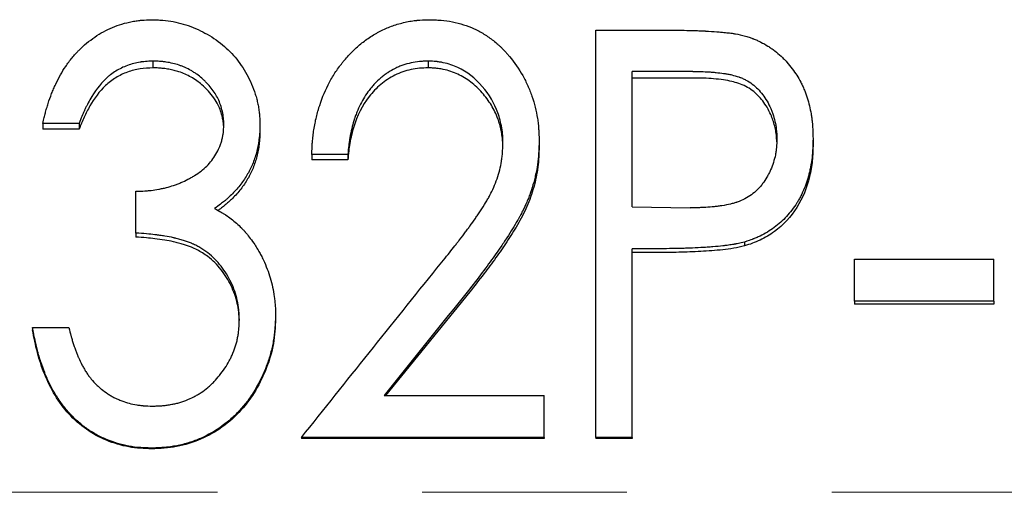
# Model space of a CAD drawing. Header units: millimetres. Extents: x 0 to 420, y 0 to 297.
# Tile 8 of 16: x 145.34 to 157.56, y 143.31 to 149.17. Entities that reach past the tile are written whole.
import ezdxf

# ---------------------------------------------------------------- set-up
doc = ezdxf.new("R2010")
doc.units = ezdxf.units.MM
doc.linetypes.add('CENTERX2', pattern=[20.32, 12.7, -2.54, 2.54, -2.54])

msp = doc.modelspace()

# ---------------------------------------------------------------- linework, layer by layer
at = {"color": 7, "linetype": 'Continuous', "lineweight": 25}
for p, q in [((152.492, 149.039), (153.35, 149.039)), ((152.492, 143.99), (152.492, 149.039)), ((146.997, 148.654), (146.997, 148.57)), ((150.409, 148.654), (150.409, 148.57)), ((153.693, 148.525), (152.941, 148.525)), ((152.941, 146.848), (152.941, 148.525)), ((153.693, 148.444), (152.941, 148.444)), ((146.082, 147.882), (145.633, 147.882)), ((145.633, 147.882), (145.633, 147.81)), ((146.082, 147.81), (145.633, 147.81)), ((146.082, 147.882), (146.082, 147.81)), ((148.325, 147.865), (148.325, 147.793)), ((151.787, 147.662), (151.787, 147.594)), ((155.184, 147.693), (155.184, 147.625)), ((149.415, 147.495), (148.966, 147.495)), ((148.966, 147.495), (148.966, 147.429)), ((149.415, 147.429), (148.966, 147.429)), ((149.415, 147.495), (149.415, 147.429)), ((146.787, 146.524), (146.787, 147.042)), ((152.941, 146.848), (153.662, 146.837)), ((146.787, 146.524), (146.787, 146.474)), ((153.246, 146.33), (152.941, 146.33)), ((152.941, 143.99), (152.941, 146.33)), ((154.333, 146.413), (154.333, 146.365)), ((153.246, 146.283), (152.941, 146.283)), ((155.697, 146.2), (157.428, 146.2)), ((155.697, 145.681), (155.697, 146.2)), ((157.428, 145.681), (157.428, 146.2)), ((150.926, 145.794), (149.881, 144.511)), ((157.428, 145.681), (155.697, 145.681)), ((155.697, 145.681), (155.697, 145.644)), ((157.428, 145.644), (155.697, 145.644)), ((157.428, 145.681), (157.428, 145.644)), ((148.518, 145.497), (148.518, 145.463)), ((145.505, 145.356), (145.505, 145.324)), ((145.505, 145.356), (145.954, 145.356)), ((149.866, 144.511), (151.851, 144.511)), ((151.851, 143.99), (151.851, 144.511)), ((151.851, 143.99), (148.838, 143.99)), ((148.838, 143.99), (148.838, 143.98)), ((151.851, 143.98), (148.838, 143.98)), ((151.851, 143.99), (151.851, 143.98)), ((152.941, 143.99), (152.492, 143.99)), ((152.492, 143.99), (152.492, 143.98)), ((152.941, 143.98), (152.492, 143.98)), ((152.941, 143.99), (152.941, 143.98)), ((146.983, 143.86), (146.983, 143.851))]:
    msp.add_line(p, q, dxfattribs=at)
at = {"color": 7, "linetype": 'CENTERX2', "lineweight": 18}
msp.add_line((269.716, 143.313), (35.716, 143.313), dxfattribs=at)
at = {"color": 7, "linetype": 'Continuous', "lineweight": 25}
for points, knots in [([(145.633, 147.882), (145.639, 147.909), (145.645, 147.934), (145.652, 147.965), (145.654, 147.974), (145.658, 147.987), (145.659, 147.991), (145.66, 147.997), (145.66, 147.999), (145.661, 148.003), (145.662, 148.004), (145.668, 148.027), (145.673, 148.048), (145.685, 148.089), (145.691, 148.109), (145.711, 148.171), (145.725, 148.211), (145.748, 148.271), (145.756, 148.29), (145.769, 148.319), (145.773, 148.329), (145.782, 148.348), (145.786, 148.357), (145.81, 148.408), (145.83, 148.447), (145.871, 148.52), (145.891, 148.553), (145.939, 148.623), (145.967, 148.661), (146.008, 148.711), (146.022, 148.727), (146.043, 148.75), (146.05, 148.757), (146.06, 148.768), (146.063, 148.772), (146.07, 148.779), (146.073, 148.782), (146.141, 148.849), (146.207, 148.905), (146.347, 149), (146.42, 149.04), (146.571, 149.103), (146.651, 149.127), (146.761, 149.148), (146.782, 149.151), (146.814, 149.156), (146.824, 149.157), (146.84, 149.159), (146.845, 149.159), (146.852, 149.16), (146.855, 149.16), (146.86, 149.161), (146.863, 149.161), (146.893, 149.164), (146.936, 149.165), (146.992, 149.167)], [0, 0, 0, 0, 0.03125, 0.03125, 0.046875, 0.046875, 0.054688, 0.054688, 0.058594, 0.058594, 0.0625, 0.0625, 0.09375, 0.09375, 0.125, 0.125, 0.1875, 0.1875, 0.21875, 0.21875, 0.234375, 0.234375, 0.25, 0.25, 0.3125, 0.3125, 0.375, 0.375, 0.4375, 0.4375, 0.46875, 0.46875, 0.484375, 0.484375, 0.492188, 0.492188, 0.5, 0.5, 0.625, 0.625, 0.75, 0.75, 0.875, 0.875, 0.90625, 0.90625, 0.921875, 0.921875, 0.929688, 0.929688, 0.933594, 0.933594, 0.9375, 0.9375, 1, 1, 1, 1]), ([(146.992, 149.167), (147.021, 149.166), (147.046, 149.165), (147.078, 149.163), (147.088, 149.163), (147.102, 149.162), (147.106, 149.162), (147.112, 149.161), (147.114, 149.161), (147.118, 149.161), (147.119, 149.161), (147.165, 149.157), (147.208, 149.151), (147.291, 149.135), (147.332, 149.125), (147.415, 149.101), (147.457, 149.086), (147.537, 149.054), (147.576, 149.036), (147.652, 148.997), (147.689, 148.976), (147.801, 148.906), (147.869, 148.852), (147.991, 148.735), (148.045, 148.671), (148.142, 148.529), (148.184, 148.451), (148.237, 148.328), (148.253, 148.287), (148.273, 148.225), (148.279, 148.205), (148.29, 148.164), (148.294, 148.144), (148.303, 148.101), (148.307, 148.08), (148.312, 148.048), (148.313, 148.037), (148.315, 148.021), (148.316, 148.016), (148.317, 148.008), (148.317, 148.005), (148.318, 148), (148.318, 147.996), (148.321, 147.966), (148.323, 147.922), (148.325, 147.865)], [0, 0, 0, 0, 0.03125, 0.03125, 0.046875, 0.046875, 0.054688, 0.054688, 0.058594, 0.058594, 0.0625, 0.0625, 0.125, 0.125, 0.1875, 0.1875, 0.25, 0.25, 0.3125, 0.3125, 0.375, 0.375, 0.5, 0.5, 0.625, 0.625, 0.75, 0.75, 0.8125, 0.8125, 0.84375, 0.84375, 0.875, 0.875, 0.90625, 0.90625, 0.921875, 0.921875, 0.929688, 0.929688, 0.933594, 0.933594, 0.9375, 0.9375, 1, 1, 1, 1]), ([(148.966, 147.495), (148.968, 147.529), (148.97, 147.559), (148.972, 147.598), (148.973, 147.61), (148.974, 147.626), (148.974, 147.631), (148.974, 147.639), (148.975, 147.641), (148.975, 147.645), (148.975, 147.647), (148.977, 147.675), (148.98, 147.701), (148.986, 147.752), (148.989, 147.777), (149.002, 147.858), (149.012, 147.911), (149.03, 147.986), (149.036, 148.011), (149.047, 148.047), (149.05, 148.059), (149.056, 148.077), (149.057, 148.082), (149.061, 148.094), (149.063, 148.099), (149.099, 148.209), (149.14, 148.304), (149.199, 148.414), (149.211, 148.436), (149.238, 148.48), (149.251, 148.502), (149.28, 148.545), (149.295, 148.566), (149.318, 148.597), (149.326, 148.607), (149.342, 148.627), (149.349, 148.637), (149.392, 148.689), (149.427, 148.728), (149.482, 148.783), (149.5, 148.801), (149.537, 148.834), (149.555, 148.85), (149.614, 148.899), (149.655, 148.929), (149.72, 148.971), (149.742, 148.984), (149.776, 149.003), (149.787, 149.01), (149.81, 149.022), (149.822, 149.028), (149.878, 149.056), (149.924, 149.075), (149.997, 149.1), (150.022, 149.108), (150.072, 149.123), (150.099, 149.129), (150.15, 149.141), (150.175, 149.146), (150.213, 149.152), (150.226, 149.153), (150.245, 149.156), (150.251, 149.157), (150.261, 149.158), (150.264, 149.158), (150.27, 149.159), (150.274, 149.159), (150.311, 149.162), (150.362, 149.165), (150.431, 149.167)], [0, 0, 0, 0, 0.03125, 0.03125, 0.046875, 0.046875, 0.054688, 0.054688, 0.058594, 0.058594, 0.0625, 0.0625, 0.09375, 0.09375, 0.125, 0.125, 0.1875, 0.1875, 0.21875, 0.21875, 0.234375, 0.234375, 0.242188, 0.242188, 0.25, 0.25, 0.375, 0.375, 0.40625, 0.40625, 0.4375, 0.4375, 0.46875, 0.46875, 0.484375, 0.484375, 0.5, 0.5, 0.5625, 0.5625, 0.59375, 0.59375, 0.625, 0.625, 0.6875, 0.6875, 0.71875, 0.71875, 0.734375, 0.734375, 0.75, 0.75, 0.8125, 0.8125, 0.84375, 0.84375, 0.875, 0.875, 0.90625, 0.90625, 0.921875, 0.921875, 0.929688, 0.929688, 0.933594, 0.933594, 0.9375, 0.9375, 1, 1, 1, 1]), ([(150.431, 149.167), (150.462, 149.166), (150.49, 149.165), (150.525, 149.163), (150.536, 149.163), (150.55, 149.162), (150.555, 149.162), (150.561, 149.161), (150.564, 149.161), (150.568, 149.161), (150.569, 149.16), (150.618, 149.156), (150.663, 149.15), (150.808, 149.121), (150.897, 149.093), (151.021, 149.036), (151.062, 149.014), (151.143, 148.965), (151.183, 148.937), (151.239, 148.893), (151.257, 148.878), (151.283, 148.854), (151.292, 148.847), (151.309, 148.831), (151.316, 148.823), (151.34, 148.8), (151.356, 148.783), (151.38, 148.757), (151.388, 148.748), (151.404, 148.729), (151.412, 148.719), (151.482, 148.634), (151.537, 148.556), (151.606, 148.433), (151.627, 148.392), (151.655, 148.328), (151.664, 148.307), (151.677, 148.274), (151.681, 148.263), (151.689, 148.242), (151.693, 148.231), (151.729, 148.127), (151.751, 148.036), (151.77, 147.922), (151.773, 147.899), (151.777, 147.864), (151.778, 147.852), (151.779, 147.834), (151.78, 147.828), (151.78, 147.819), (151.781, 147.816), (151.781, 147.81), (151.781, 147.806), (151.784, 147.772), (151.785, 147.725), (151.787, 147.662)], [0, 0, 0, 0, 0.03125, 0.03125, 0.046875, 0.046875, 0.054688, 0.054688, 0.058594, 0.058594, 0.0625, 0.0625, 0.125, 0.125, 0.25, 0.25, 0.3125, 0.3125, 0.375, 0.375, 0.40625, 0.40625, 0.421875, 0.421875, 0.4375, 0.4375, 0.46875, 0.46875, 0.484375, 0.484375, 0.5, 0.5, 0.625, 0.625, 0.6875, 0.6875, 0.71875, 0.71875, 0.734375, 0.734375, 0.75, 0.75, 0.875, 0.875, 0.90625, 0.90625, 0.921875, 0.921875, 0.929688, 0.929688, 0.933594, 0.933594, 0.9375, 0.9375, 1, 1, 1, 1]), ([(153.35, 149.039), (153.445, 149.038), (153.534, 149.037), (153.659, 149.034), (153.699, 149.033), (153.758, 149.031), (153.777, 149.03), (153.805, 149.029), (153.814, 149.029), (153.828, 149.028), (153.833, 149.028), (153.839, 149.027), (153.842, 149.027), (153.846, 149.027), (153.847, 149.027), (153.902, 149.024), (153.949, 149.021), (154.011, 149.016), (154.03, 149.015), (154.058, 149.012), (154.067, 149.011), (154.08, 149.01), (154.084, 149.01), (154.09, 149.009), (154.092, 149.009), (154.096, 149.008), (154.097, 149.008), (154.122, 149.005), (154.143, 149.003), (154.174, 148.999), (154.184, 148.997), (154.199, 148.995), (154.204, 148.994), (154.214, 148.992), (154.22, 148.992), (154.257, 148.985), (154.298, 148.976), (154.346, 148.963)], [0, 0, 0, 0, 0.25, 0.25, 0.375, 0.375, 0.4375, 0.4375, 0.46875, 0.46875, 0.484375, 0.484375, 0.492188, 0.492188, 0.5, 0.5, 0.625, 0.625, 0.6875, 0.6875, 0.71875, 0.71875, 0.734375, 0.734375, 0.742188, 0.742188, 0.75, 0.75, 0.8125, 0.8125, 0.84375, 0.84375, 0.859375, 0.859375, 0.875, 0.875, 1, 1, 1, 1]), ([(154.346, 148.963), (154.368, 148.957), (154.387, 148.951), (154.411, 148.942), (154.418, 148.94), (154.428, 148.936), (154.431, 148.935), (154.436, 148.933), (154.437, 148.933), (154.44, 148.932), (154.441, 148.932), (154.458, 148.925), (154.473, 148.919), (154.497, 148.908), (154.505, 148.905), (154.52, 148.897), (154.529, 148.893), (154.566, 148.875), (154.595, 148.858), (154.638, 148.831), (154.652, 148.822), (154.681, 148.802), (154.696, 148.791), (154.736, 148.76), (154.762, 148.738), (154.8, 148.703), (154.812, 148.691), (154.836, 148.667), (154.847, 148.655), (154.907, 148.587), (154.948, 148.532), (155, 148.451), (155.016, 148.423), (155.039, 148.377), (155.047, 148.362), (155.062, 148.33), (155.07, 148.312), (155.09, 148.264), (155.102, 148.232), (155.123, 148.167), (155.132, 148.134), (155.147, 148.069), (155.154, 148.035), (155.162, 147.985), (155.165, 147.968), (155.168, 147.942), (155.169, 147.933), (155.171, 147.92), (155.172, 147.916), (155.172, 147.91), (155.173, 147.907), (155.173, 147.903), (155.173, 147.9), (155.179, 147.848), (155.183, 147.779), (155.184, 147.693)], [0, 0, 0, 0, 0.03125, 0.03125, 0.046875, 0.046875, 0.054688, 0.054688, 0.058594, 0.058594, 0.0625, 0.0625, 0.09375, 0.09375, 0.109375, 0.109375, 0.125, 0.125, 0.1875, 0.1875, 0.21875, 0.21875, 0.25, 0.25, 0.3125, 0.3125, 0.34375, 0.34375, 0.375, 0.375, 0.5, 0.5, 0.5625, 0.5625, 0.59375, 0.59375, 0.625, 0.625, 0.6875, 0.6875, 0.75, 0.75, 0.8125, 0.8125, 0.84375, 0.84375, 0.859375, 0.859375, 0.867188, 0.867188, 0.871094, 0.871094, 0.875, 0.875, 1, 1, 1, 1]), ([(146.997, 148.654), (146.962, 148.652), (146.93, 148.651), (146.89, 148.647), (146.878, 148.646), (146.861, 148.644), (146.856, 148.644), (146.849, 148.643), (146.846, 148.642), (146.841, 148.642), (146.84, 148.641), (146.786, 148.633), (146.733, 148.619), (146.63, 148.581), (146.582, 148.558), (146.514, 148.516), (146.492, 148.501), (146.46, 148.476), (146.45, 148.468), (146.434, 148.455), (146.429, 148.45), (146.419, 148.441), (146.414, 148.436), (146.34, 148.366), (146.275, 148.28), (146.201, 148.149), (146.188, 148.124), (146.169, 148.088), (146.164, 148.076), (146.155, 148.059), (146.153, 148.053), (146.149, 148.045), (146.148, 148.042), (146.145, 148.037), (146.144, 148.034), (146.127, 147.998), (146.107, 147.948), (146.082, 147.882)], [0, 0, 0, 0, 0.0625, 0.0625, 0.09375, 0.09375, 0.109375, 0.109375, 0.117188, 0.117188, 0.125, 0.125, 0.25, 0.25, 0.375, 0.375, 0.4375, 0.4375, 0.46875, 0.46875, 0.484375, 0.484375, 0.5, 0.5, 0.75, 0.75, 0.8125, 0.8125, 0.84375, 0.84375, 0.859375, 0.859375, 0.867188, 0.867188, 0.875, 0.875, 1, 1, 1, 1]), ([(147.877, 147.867), (147.876, 147.885), (147.876, 147.901), (147.874, 147.921), (147.874, 147.928), (147.873, 147.936), (147.873, 147.939), (147.873, 147.944), (147.873, 147.946), (147.87, 147.975), (147.865, 148.002), (147.852, 148.058), (147.845, 148.086), (147.827, 148.137), (147.816, 148.163), (147.783, 148.231), (147.755, 148.275), (147.704, 148.34), (147.686, 148.361), (147.656, 148.392), (147.646, 148.402), (147.63, 148.417), (147.625, 148.422), (147.614, 148.432), (147.608, 148.438), (147.584, 148.459), (147.563, 148.475), (147.53, 148.499), (147.518, 148.507), (147.494, 148.522), (147.481, 148.53), (147.446, 148.551), (147.421, 148.563), (147.384, 148.58), (147.371, 148.585), (147.346, 148.595), (147.333, 148.6), (147.296, 148.612), (147.27, 148.62), (147.217, 148.632), (147.188, 148.638), (147.147, 148.644), (147.133, 148.645), (147.113, 148.648), (147.106, 148.648), (147.096, 148.649), (147.093, 148.65), (147.086, 148.65), (147.081, 148.65), (147.061, 148.652), (147.034, 148.653), (146.997, 148.654)], [0, 0, 0, 0, 0.03125, 0.03125, 0.046875, 0.046875, 0.054688, 0.054688, 0.0625, 0.0625, 0.125, 0.125, 0.1875, 0.1875, 0.25, 0.25, 0.375, 0.375, 0.4375, 0.4375, 0.46875, 0.46875, 0.484375, 0.484375, 0.5, 0.5, 0.5625, 0.5625, 0.59375, 0.59375, 0.625, 0.625, 0.6875, 0.6875, 0.71875, 0.71875, 0.75, 0.75, 0.8125, 0.8125, 0.875, 0.875, 0.90625, 0.90625, 0.921875, 0.921875, 0.929688, 0.929688, 0.9375, 0.9375, 1, 1, 1, 1]), ([(150.409, 148.654), (150.385, 148.653), (150.365, 148.652), (150.338, 148.651), (150.33, 148.65), (150.319, 148.65), (150.316, 148.649), (150.311, 148.649), (150.309, 148.649), (150.306, 148.648), (150.305, 148.648), (150.268, 148.645), (150.232, 148.639), (150.165, 148.624), (150.131, 148.615), (150.082, 148.597), (150.065, 148.591), (150.04, 148.581), (150.032, 148.577), (150.016, 148.57), (150.007, 148.565), (149.969, 148.547), (149.94, 148.53), (149.896, 148.501), (149.881, 148.491), (149.859, 148.474), (149.852, 148.469), (149.838, 148.457), (149.83, 148.451), (149.797, 148.422), (149.771, 148.398), (149.735, 148.36), (149.723, 148.347), (149.706, 148.326), (149.7, 148.32), (149.689, 148.306), (149.682, 148.298), (149.638, 148.239), (149.602, 148.182), (149.554, 148.088), (149.54, 148.055), (149.519, 148.003), (149.513, 147.986), (149.503, 147.959), (149.5, 147.95), (149.495, 147.936), (149.494, 147.932), (149.492, 147.925), (149.491, 147.923), (149.489, 147.918), (149.489, 147.915), (149.479, 147.885), (149.471, 147.853), (149.454, 147.781), (149.446, 147.739), (149.436, 147.684), (149.434, 147.667), (149.43, 147.642), (149.429, 147.634), (149.427, 147.619), (149.426, 147.614), (149.422, 147.579), (149.419, 147.542), (149.415, 147.495)], [0, 0, 0, 0, 0.03125, 0.03125, 0.046875, 0.046875, 0.054688, 0.054688, 0.058594, 0.058594, 0.0625, 0.0625, 0.125, 0.125, 0.1875, 0.1875, 0.21875, 0.21875, 0.234375, 0.234375, 0.25, 0.25, 0.3125, 0.3125, 0.34375, 0.34375, 0.359375, 0.359375, 0.375, 0.375, 0.4375, 0.4375, 0.46875, 0.46875, 0.484375, 0.484375, 0.5, 0.5, 0.625, 0.625, 0.6875, 0.6875, 0.71875, 0.71875, 0.734375, 0.734375, 0.742188, 0.742188, 0.746094, 0.746094, 0.75, 0.75, 0.8125, 0.8125, 0.875, 0.875, 0.90625, 0.90625, 0.921875, 0.921875, 0.9375, 0.9375, 1, 1, 1, 1]), ([(151.338, 147.636), (151.338, 147.657), (151.337, 147.676), (151.336, 147.7), (151.336, 147.707), (151.336, 147.717), (151.335, 147.72), (151.335, 147.726), (151.335, 147.728), (151.333, 147.762), (151.329, 147.794), (151.312, 147.893), (151.296, 147.955), (151.233, 148.129), (151.168, 148.239), (150.992, 148.443), (150.892, 148.52), (150.724, 148.6), (150.664, 148.62), (150.582, 148.638), (150.566, 148.64), (150.543, 148.644), (150.535, 148.645), (150.523, 148.647), (150.519, 148.647), (150.514, 148.648), (150.512, 148.648), (150.508, 148.648), (150.506, 148.649), (150.483, 148.651), (150.451, 148.652), (150.409, 148.654)], [0, 0, 0, 0, 0.03125, 0.03125, 0.046875, 0.046875, 0.054688, 0.054688, 0.0625, 0.0625, 0.125, 0.125, 0.25, 0.25, 0.5, 0.5, 0.75, 0.75, 0.875, 0.875, 0.90625, 0.90625, 0.921875, 0.921875, 0.929688, 0.929688, 0.933594, 0.933594, 0.9375, 0.9375, 1, 1, 1, 1]), ([(146.997, 148.57), (146.944, 148.568), (146.836, 148.564), (146.68, 148.522), (146.534, 148.453), (146.363, 148.323), (146.238, 148.147), (146.14, 147.959), (146.101, 147.86), (146.082, 147.81)], [0, 0, 0, 0, 0.125145, 0.250176, 0.375463, 0.500144, 0.74962, 0.874796, 1, 1, 1, 1]), ([(147.875, 147.837), (147.875, 147.843), (147.874, 147.865), (147.869, 147.905), (147.858, 147.966), (147.838, 148.036), (147.804, 148.117), (147.754, 148.2), (147.685, 148.285), (147.613, 148.355), (147.54, 148.413), (147.471, 148.456), (147.397, 148.493), (147.326, 148.521), (147.259, 148.54), (147.194, 148.554), (147.13, 148.563), (147.064, 148.569), (147.021, 148.57), (146.997, 148.57)], [0, 0, 0, 0, 0.01457, 0.052006, 0.095941, 0.162188, 0.22508, 0.306621, 0.392216, 0.483314, 0.545839, 0.612459, 0.677252, 0.741612, 0.791637, 0.843822, 0.896757, 0.944741, 1, 1, 1, 1]), ([(150.409, 148.57), (150.373, 148.569), (150.303, 148.567), (150.163, 148.545), (149.995, 148.488), (149.818, 148.371), (149.623, 148.168), (149.497, 147.909), (149.445, 147.673), (149.424, 147.535), (149.418, 147.466), (149.415, 147.429)], [0, 0, 0, 0, 0.062634, 0.125241, 0.250248, 0.375194, 0.500257, 0.749525, 0.876966, 0.933867, 1, 1, 1, 1]), ([(151.337, 147.608), (151.337, 147.622), (151.336, 147.659), (151.329, 147.721), (151.317, 147.795), (151.299, 147.869), (151.265, 147.975), (151.198, 148.112), (151.084, 148.266), (150.945, 148.398), (150.782, 148.499), (150.65, 148.541), (150.567, 148.557), (150.535, 148.562), (150.501, 148.566), (150.459, 148.569), (150.427, 148.57), (150.409, 148.57)], [0, 0, 0, 0, 0.027923, 0.075058, 0.128133, 0.179887, 0.230081, 0.355349, 0.486739, 0.617592, 0.74329, 0.871495, 0.893505, 0.914912, 0.935748, 0.9624, 1, 1, 1, 1]), ([(153.693, 148.525), (153.771, 148.525), (153.835, 148.524), (153.888, 148.521), (153.893, 148.52), (153.901, 148.52), (153.905, 148.519), (153.917, 148.519), (153.925, 148.518), (153.95, 148.516), (153.966, 148.515), (154.013, 148.51), (154.045, 148.506), (154.079, 148.501), (154.084, 148.5), (154.093, 148.499), (154.097, 148.498), (154.11, 148.496), (154.119, 148.495), (154.144, 148.49), (154.16, 148.487), (154.206, 148.476), (154.235, 148.468), (154.265, 148.457), (154.269, 148.456), (154.277, 148.453), (154.281, 148.451), (154.292, 148.447), (154.3, 148.444), (154.322, 148.434), (154.337, 148.427), (154.379, 148.405), (154.405, 148.388), (154.455, 148.35), (154.477, 148.33), (154.52, 148.287), (154.54, 148.263), (154.598, 148.187), (154.631, 148.13), (154.663, 148.058), (154.666, 148.052), (154.672, 148.037), (154.674, 148.03), (154.683, 148.008), (154.688, 147.993), (154.702, 147.947), (154.711, 147.915), (154.724, 147.85), (154.728, 147.819), (154.731, 147.786), (154.731, 147.785), (154.731, 147.782), (154.732, 147.781), (154.732, 147.776), (154.732, 147.773), (154.733, 147.763), (154.733, 147.755), (154.734, 147.731), (154.735, 147.713), (154.736, 147.691)], [0, 0, 0, 0, 0.125, 0.125, 0.132812, 0.132812, 0.140625, 0.140625, 0.15625, 0.15625, 0.1875, 0.1875, 0.25, 0.25, 0.257812, 0.257812, 0.265625, 0.265625, 0.28125, 0.28125, 0.3125, 0.3125, 0.375, 0.375, 0.382812, 0.382812, 0.390625, 0.390625, 0.40625, 0.40625, 0.4375, 0.4375, 0.5, 0.5, 0.5625, 0.5625, 0.625, 0.625, 0.75, 0.75, 0.765625, 0.765625, 0.78125, 0.78125, 0.8125, 0.8125, 0.875, 0.875, 0.9375, 0.9375, 0.941406, 0.941406, 0.945312, 0.945312, 0.953125, 0.953125, 0.96875, 0.96875, 1, 1, 1, 1]), ([(154.734, 147.656), (154.734, 147.672), (154.732, 147.711), (154.725, 147.776), (154.71, 147.849), (154.688, 147.922), (154.657, 148), (154.616, 148.081), (154.545, 148.186), (154.457, 148.276), (154.351, 148.343), (154.265, 148.379), (154.172, 148.404), (154.067, 148.423), (153.952, 148.436), (153.824, 148.443), (153.739, 148.444), (153.693, 148.444)], [0, 0, 0, 0, 0.031993, 0.07953, 0.131633, 0.183071, 0.233179, 0.301212, 0.365849, 0.488579, 0.551393, 0.61634, 0.676074, 0.744199, 0.828492, 0.908282, 1, 1, 1, 1]), ([(146.787, 147.042), (146.828, 147.043), (146.865, 147.044), (146.912, 147.047), (146.927, 147.048), (146.947, 147.05), (146.953, 147.05), (146.962, 147.051), (146.965, 147.052), (146.971, 147.052), (146.973, 147.052), (147.006, 147.057), (147.037, 147.061), (147.084, 147.07), (147.099, 147.073), (147.131, 147.08), (147.148, 147.084), (147.194, 147.096), (147.224, 147.105), (147.269, 147.12), (147.284, 147.125), (147.314, 147.136), (147.328, 147.142), (147.374, 147.162), (147.403, 147.175), (147.446, 147.197), (147.459, 147.204), (147.48, 147.216), (147.486, 147.219), (147.5, 147.227), (147.505, 147.231), (147.571, 147.271), (147.622, 147.311), (147.688, 147.376), (147.708, 147.399), (147.745, 147.447), (147.763, 147.474), (147.795, 147.528), (147.809, 147.557), (147.828, 147.601), (147.833, 147.616), (147.844, 147.647), (147.849, 147.664), (147.857, 147.695), (147.861, 147.711), (147.865, 147.733), (147.867, 147.741), (147.869, 147.755), (147.87, 147.76), (147.873, 147.791), (147.875, 147.824), (147.877, 147.867)], [0, 0, 0, 0, 0.0625, 0.0625, 0.09375, 0.09375, 0.109375, 0.109375, 0.117188, 0.117188, 0.125, 0.125, 0.1875, 0.1875, 0.21875, 0.21875, 0.25, 0.25, 0.3125, 0.3125, 0.34375, 0.34375, 0.375, 0.375, 0.4375, 0.4375, 0.46875, 0.46875, 0.484375, 0.484375, 0.5, 0.5, 0.625, 0.625, 0.6875, 0.6875, 0.75, 0.75, 0.8125, 0.8125, 0.84375, 0.84375, 0.875, 0.875, 0.90625, 0.90625, 0.921875, 0.921875, 0.9375, 0.9375, 1, 1, 1, 1]), ([(148.325, 147.865), (148.324, 147.83), (148.323, 147.8), (148.321, 147.762), (148.32, 147.75), (148.319, 147.734), (148.319, 147.729), (148.318, 147.722), (148.318, 147.72), (148.317, 147.715), (148.317, 147.714), (148.312, 147.66), (148.303, 147.609), (148.279, 147.508), (148.264, 147.459), (148.236, 147.387), (148.226, 147.363), (148.204, 147.317), (148.193, 147.294), (148.156, 147.228), (148.129, 147.186), (148.068, 147.103), (148.033, 147.063), (147.979, 147.006), (147.961, 146.988), (147.932, 146.962), (147.923, 146.953), (147.909, 146.941), (147.904, 146.937), (147.897, 146.93), (147.894, 146.928), (147.889, 146.924), (147.886, 146.922), (147.858, 146.899), (147.817, 146.868), (147.762, 146.828)], [0, 0, 0, 0, 0.0625, 0.0625, 0.09375, 0.09375, 0.109375, 0.109375, 0.117188, 0.117188, 0.125, 0.125, 0.25, 0.25, 0.375, 0.375, 0.4375, 0.4375, 0.5, 0.5, 0.625, 0.625, 0.75, 0.75, 0.8125, 0.8125, 0.84375, 0.84375, 0.859375, 0.859375, 0.867188, 0.867188, 0.875, 0.875, 1, 1, 1, 1]), ([(148.325, 147.793), (148.324, 147.764), (148.322, 147.713), (148.317, 147.638), (148.307, 147.567), (148.287, 147.467), (148.249, 147.346), (148.184, 147.209), (148.1, 147.081), (148.022, 146.991), (147.961, 146.931), (147.923, 146.896), (147.881, 146.861), (147.841, 146.831), (147.814, 146.811), (147.804, 146.804)], [0, 0, 0, 0, 0.076242, 0.130691, 0.195519, 0.261368, 0.392422, 0.522557, 0.651061, 0.783766, 0.82786, 0.8714, 0.914458, 0.968857, 1, 1, 1, 1]), ([(151.787, 147.662), (151.786, 147.633), (151.785, 147.608), (151.784, 147.576), (151.784, 147.566), (151.783, 147.553), (151.783, 147.549), (151.783, 147.543), (151.782, 147.541), (151.782, 147.537), (151.782, 147.536), (151.781, 147.51), (151.779, 147.488), (151.775, 147.445), (151.773, 147.425), (151.766, 147.363), (151.759, 147.321), (151.746, 147.258), (151.741, 147.237), (151.731, 147.195), (151.725, 147.173), (151.708, 147.11), (151.696, 147.069), (151.674, 147.008), (151.667, 146.988), (151.655, 146.958), (151.651, 146.948), (151.643, 146.928), (151.638, 146.917), (151.619, 146.872), (151.601, 146.835), (151.572, 146.777), (151.562, 146.758), (151.546, 146.728), (151.541, 146.718), (151.532, 146.703), (151.529, 146.698), (151.525, 146.691), (151.524, 146.688), (151.521, 146.683), (151.519, 146.68), (151.481, 146.614), (151.437, 146.543), (151.374, 146.447), (151.361, 146.427), (151.345, 146.402), (151.341, 146.397), (151.334, 146.387), (151.332, 146.383), (151.325, 146.372), (151.32, 146.365), (151.294, 146.328), (151.273, 146.297), (151.16, 146.138), (151.052, 145.994), (150.926, 145.833)], [0, 0, 0, 0, 0.03125, 0.03125, 0.046875, 0.046875, 0.054688, 0.054688, 0.058594, 0.058594, 0.0625, 0.0625, 0.09375, 0.09375, 0.125, 0.125, 0.1875, 0.1875, 0.21875, 0.21875, 0.25, 0.25, 0.3125, 0.3125, 0.34375, 0.34375, 0.359375, 0.359375, 0.375, 0.375, 0.4375, 0.4375, 0.46875, 0.46875, 0.484375, 0.484375, 0.492188, 0.492188, 0.496094, 0.496094, 0.5, 0.5, 0.625, 0.625, 0.65625, 0.65625, 0.664062, 0.664062, 0.671875, 0.671875, 0.6875, 0.6875, 0.75, 0.75, 1, 1, 1, 1]), ([(154.736, 147.691), (154.734, 147.647), (154.733, 147.614), (154.731, 147.591), (154.731, 147.588), (154.73, 147.584), (154.73, 147.582), (154.73, 147.576), (154.729, 147.572), (154.728, 147.56), (154.727, 147.552), (154.723, 147.527), (154.721, 147.511), (154.711, 147.462), (154.702, 147.429), (154.683, 147.366), (154.671, 147.336), (154.652, 147.291), (154.644, 147.276), (154.629, 147.246), (154.621, 147.232), (154.596, 147.189), (154.578, 147.162), (154.549, 147.123), (154.538, 147.109), (154.516, 147.084), (154.504, 147.072), (154.469, 147.038), (154.445, 147.017), (154.367, 146.96), (154.308, 146.929), (154.241, 146.906), (154.238, 146.905), (154.232, 146.903), (154.228, 146.902), (154.218, 146.898), (154.211, 146.896), (154.19, 146.89), (154.174, 146.886), (154.127, 146.875), (154.092, 146.868), (154.049, 146.862), (154.046, 146.861), (154.039, 146.86), (154.035, 146.86), (154.024, 146.858), (154.016, 146.857), (153.992, 146.854), (153.976, 146.852), (153.924, 146.847), (153.888, 146.845), (153.839, 146.841), (153.824, 146.841), (153.8, 146.839), (153.793, 146.839), (153.781, 146.839), (153.774, 146.838), (153.739, 146.837), (153.704, 146.837), (153.662, 146.837)], [0, 0, 0, 0, 0.0625, 0.0625, 0.066406, 0.066406, 0.070312, 0.070312, 0.078125, 0.078125, 0.09375, 0.09375, 0.125, 0.125, 0.1875, 0.1875, 0.25, 0.25, 0.28125, 0.28125, 0.3125, 0.3125, 0.375, 0.375, 0.40625, 0.40625, 0.4375, 0.4375, 0.5, 0.5, 0.625, 0.625, 0.632812, 0.632812, 0.640625, 0.640625, 0.65625, 0.65625, 0.6875, 0.6875, 0.75, 0.75, 0.757812, 0.757812, 0.765625, 0.765625, 0.78125, 0.78125, 0.8125, 0.8125, 0.875, 0.875, 0.90625, 0.90625, 0.921875, 0.921875, 0.9375, 0.9375, 1, 1, 1, 1]), ([(155.184, 147.693), (155.183, 147.649), (155.182, 147.609), (155.179, 147.557), (155.179, 147.541), (155.177, 147.519), (155.176, 147.512), (155.176, 147.502), (155.175, 147.498), (155.175, 147.493), (155.175, 147.492), (155.174, 147.489), (155.174, 147.488), (155.171, 147.451), (155.166, 147.417), (155.158, 147.366), (155.154, 147.349), (155.148, 147.315), (155.144, 147.298), (155.123, 147.209), (155.101, 147.141), (155.062, 147.045), (155.048, 147.014), (155.025, 146.969), (155.017, 146.954), (155.005, 146.932), (155, 146.925), (154.992, 146.911), (154.988, 146.905), (154.945, 146.836), (154.902, 146.78), (154.809, 146.679), (154.758, 146.633), (154.649, 146.553), (154.589, 146.517), (154.511, 146.479), (154.495, 146.472), (154.471, 146.461), (154.463, 146.458), (154.451, 146.453), (154.447, 146.452), (154.441, 146.45), (154.439, 146.449), (154.435, 146.447), (154.432, 146.446), (154.41, 146.438), (154.377, 146.427), (154.333, 146.413)], [0, 0, 0, 0, 0.0625, 0.0625, 0.09375, 0.09375, 0.109375, 0.109375, 0.117188, 0.117188, 0.121094, 0.121094, 0.125, 0.125, 0.1875, 0.1875, 0.21875, 0.21875, 0.25, 0.25, 0.375, 0.375, 0.4375, 0.4375, 0.46875, 0.46875, 0.484375, 0.484375, 0.5, 0.5, 0.625, 0.625, 0.75, 0.75, 0.875, 0.875, 0.90625, 0.90625, 0.921875, 0.921875, 0.929688, 0.929688, 0.933594, 0.933594, 0.9375, 0.9375, 1, 1, 1, 1]), ([(150.519, 146.089), (150.576, 146.159), (150.628, 146.223), (150.698, 146.31), (150.72, 146.338), (150.751, 146.377), (150.761, 146.39), (150.775, 146.408), (150.78, 146.414), (150.787, 146.423), (150.789, 146.426), (150.793, 146.431), (150.794, 146.432), (150.796, 146.435), (150.797, 146.436), (150.827, 146.475), (150.853, 146.508), (150.886, 146.553), (150.897, 146.567), (150.911, 146.587), (150.916, 146.593), (150.923, 146.602), (150.925, 146.605), (150.929, 146.611), (150.931, 146.613), (150.954, 146.644), (150.975, 146.674), (151.006, 146.72), (151.017, 146.735), (151.039, 146.767), (151.049, 146.783), (151.083, 146.834), (151.104, 146.868), (151.133, 146.916), (151.142, 146.931), (151.156, 146.954), (151.16, 146.962), (151.168, 146.977), (151.172, 146.984), (151.21, 147.056), (151.239, 147.123), (151.278, 147.233), (151.289, 147.27), (151.307, 147.342), (151.315, 147.378), (151.323, 147.43), (151.325, 147.448), (151.329, 147.476), (151.33, 147.486), (151.331, 147.5), (151.331, 147.505), (151.332, 147.512), (151.332, 147.514), (151.332, 147.519), (151.333, 147.523), (151.335, 147.549), (151.336, 147.586), (151.338, 147.636)], [0, 0, 0, 0, 0.125, 0.125, 0.1875, 0.1875, 0.21875, 0.21875, 0.234375, 0.234375, 0.242188, 0.242188, 0.246094, 0.246094, 0.25, 0.25, 0.3125, 0.3125, 0.34375, 0.34375, 0.359375, 0.359375, 0.367188, 0.367188, 0.375, 0.375, 0.4375, 0.4375, 0.46875, 0.46875, 0.5, 0.5, 0.5625, 0.5625, 0.59375, 0.59375, 0.609375, 0.609375, 0.625, 0.625, 0.75, 0.75, 0.8125, 0.8125, 0.875, 0.875, 0.90625, 0.90625, 0.921875, 0.921875, 0.929688, 0.929688, 0.933594, 0.933594, 0.9375, 0.9375, 1, 1, 1, 1]), ([(151.787, 147.594), (151.786, 147.552), (151.783, 147.467), (151.769, 147.298), (151.725, 147.09), (151.64, 146.85), (151.522, 146.626), (151.389, 146.418), (151.249, 146.216), (151.095, 146.009), (150.984, 145.869), (150.926, 145.794)], [0, 0, 0, 0, 0.062518, 0.125024, 0.249961, 0.374898, 0.499868, 0.620569, 0.73836, 0.860473, 1, 1, 1, 1]), ([(155.184, 147.625), (155.183, 147.557), (155.179, 147.42), (155.133, 147.151), (155.005, 146.828), (154.767, 146.57), (154.559, 146.449), (154.432, 146.395), (154.366, 146.375), (154.333, 146.365)], [0, 0, 0, 0, 0.125333, 0.250607, 0.50019, 0.749473, 0.874661, 0.937322, 1, 1, 1, 1]), ([(147.762, 146.828), (147.794, 146.811), (147.821, 146.795), (147.857, 146.774), (147.868, 146.768), (147.882, 146.759), (147.887, 146.756), (147.893, 146.752), (147.896, 146.751), (147.9, 146.748), (147.901, 146.747), (147.947, 146.717), (147.991, 146.683), (148.055, 146.626), (148.075, 146.607), (148.104, 146.578), (148.114, 146.568), (148.127, 146.553), (148.132, 146.548), (148.138, 146.541), (148.141, 146.538), (148.145, 146.533), (148.148, 146.53), (148.173, 146.5), (148.206, 146.456), (148.249, 146.397)], [0, 0, 0, 0, 0.125, 0.125, 0.1875, 0.1875, 0.21875, 0.21875, 0.234375, 0.234375, 0.25, 0.25, 0.5, 0.5, 0.625, 0.625, 0.6875, 0.6875, 0.71875, 0.71875, 0.734375, 0.734375, 0.75, 0.75, 1, 1, 1, 1]), ([(148.069, 145.454), (148.068, 145.48), (148.067, 145.503), (148.065, 145.533), (148.065, 145.542), (148.064, 145.554), (148.064, 145.558), (148.063, 145.564), (148.063, 145.565), (148.063, 145.569), (148.063, 145.57), (148.059, 145.611), (148.052, 145.65), (148.035, 145.728), (148.024, 145.766), (147.998, 145.84), (147.984, 145.876), (147.931, 145.985), (147.89, 146.052), (147.819, 146.144), (147.793, 146.174), (147.738, 146.229), (147.708, 146.255), (147.645, 146.303), (147.613, 146.325), (147.562, 146.355), (147.545, 146.364), (147.519, 146.377), (147.51, 146.381), (147.497, 146.387), (147.493, 146.389), (147.484, 146.393), (147.478, 146.396), (147.446, 146.409), (147.412, 146.421), (147.356, 146.438), (147.337, 146.444), (147.306, 146.452), (147.295, 146.455), (147.279, 146.459), (147.273, 146.46), (147.265, 146.462), (147.262, 146.463), (147.257, 146.464), (147.253, 146.465), (147.218, 146.473), (147.182, 146.48), (147.124, 146.489), (147.105, 146.492), (147.074, 146.497), (147.063, 146.498), (147.047, 146.5), (147.042, 146.501), (147.034, 146.502), (147.031, 146.502), (147.026, 146.503), (147.022, 146.503), (146.959, 146.511), (146.881, 146.518), (146.787, 146.524)], [0, 0, 0, 0, 0.03125, 0.03125, 0.046875, 0.046875, 0.054688, 0.054688, 0.058594, 0.058594, 0.0625, 0.0625, 0.125, 0.125, 0.1875, 0.1875, 0.25, 0.25, 0.375, 0.375, 0.4375, 0.4375, 0.5, 0.5, 0.5625, 0.5625, 0.59375, 0.59375, 0.609375, 0.609375, 0.617188, 0.617188, 0.625, 0.625, 0.6875, 0.6875, 0.71875, 0.71875, 0.734375, 0.734375, 0.742188, 0.742188, 0.746094, 0.746094, 0.75, 0.75, 0.8125, 0.8125, 0.84375, 0.84375, 0.859375, 0.859375, 0.867188, 0.867188, 0.871094, 0.871094, 0.875, 0.875, 1, 1, 1, 1]), ([(148.068, 145.437), (148.068, 145.454), (148.066, 145.487), (148.063, 145.54), (148.056, 145.595), (148.04, 145.671), (148.013, 145.765), (147.968, 145.873), (147.911, 145.975), (147.844, 146.072), (147.767, 146.159), (147.688, 146.227), (147.613, 146.278), (147.545, 146.317), (147.483, 146.346), (147.426, 146.368), (147.373, 146.385), (147.314, 146.401), (147.237, 146.42), (147.139, 146.438), (147.027, 146.454), (146.908, 146.466), (146.83, 146.471), (146.787, 146.474)], [0, 0, 0, 0, 0.027902, 0.054177, 0.085399, 0.117241, 0.180359, 0.243328, 0.307114, 0.369691, 0.433185, 0.495482, 0.537857, 0.579794, 0.621591, 0.64858, 0.678556, 0.711585, 0.747719, 0.806496, 0.873857, 0.930264, 1, 1, 1, 1]), ([(148.249, 146.397), (148.264, 146.375), (148.276, 146.355), (148.292, 146.33), (148.297, 146.322), (148.303, 146.312), (148.305, 146.308), (148.309, 146.302), (148.31, 146.3), (148.321, 146.281), (148.33, 146.264), (148.348, 146.229), (148.358, 146.209), (148.402, 146.115), (148.43, 146.042), (148.462, 145.932), (148.472, 145.894), (148.489, 145.816), (148.496, 145.777), (148.504, 145.714), (148.507, 145.694), (148.51, 145.665), (148.511, 145.655), (148.512, 145.64), (148.513, 145.636), (148.513, 145.628), (148.513, 145.626), (148.514, 145.621), (148.514, 145.618), (148.516, 145.59), (148.517, 145.551), (148.518, 145.497)], [0, 0, 0, 0, 0.0625, 0.0625, 0.09375, 0.09375, 0.109375, 0.109375, 0.125, 0.125, 0.1875, 0.1875, 0.25, 0.25, 0.5, 0.5, 0.625, 0.625, 0.75, 0.75, 0.8125, 0.8125, 0.84375, 0.84375, 0.859375, 0.859375, 0.867188, 0.867188, 0.875, 0.875, 1, 1, 1, 1]), ([(154.333, 146.413), (154.306, 146.406), (154.282, 146.4), (154.248, 146.393), (154.238, 146.391), (154.223, 146.388), (154.218, 146.387), (154.209, 146.385), (154.205, 146.384), (154.179, 146.38), (154.158, 146.377), (154.124, 146.372), (154.112, 146.37), (154.095, 146.368), (154.089, 146.368), (154.08, 146.366), (154.077, 146.366), (154.071, 146.365), (154.067, 146.365), (154.029, 146.361), (153.988, 146.357), (153.92, 146.351), (153.896, 146.35), (153.858, 146.347), (153.846, 146.346), (153.826, 146.345), (153.819, 146.345), (153.806, 146.344), (153.798, 146.344), (153.746, 146.341), (153.7, 146.338), (153.631, 146.336), (153.609, 146.335), (153.575, 146.334), (153.564, 146.334), (153.547, 146.333), (153.542, 146.333), (153.533, 146.333), (153.53, 146.333), (153.525, 146.333), (153.521, 146.332), (153.456, 146.331), (153.365, 146.33), (153.246, 146.33)], [0, 0, 0, 0, 0.0625, 0.0625, 0.09375, 0.09375, 0.109375, 0.109375, 0.125, 0.125, 0.1875, 0.1875, 0.21875, 0.21875, 0.234375, 0.234375, 0.242188, 0.242188, 0.25, 0.25, 0.375, 0.375, 0.4375, 0.4375, 0.46875, 0.46875, 0.484375, 0.484375, 0.5, 0.5, 0.625, 0.625, 0.6875, 0.6875, 0.71875, 0.71875, 0.734375, 0.734375, 0.742188, 0.742188, 0.75, 0.75, 1, 1, 1, 1]), ([(154.333, 146.365), (154.289, 146.354), (154.2, 146.333), (154.019, 146.31), (153.792, 146.295), (153.519, 146.284), (153.337, 146.283), (153.246, 146.283)], [0, 0, 0, 0, 0.124974, 0.249971, 0.499966, 0.749979, 1, 1, 1, 1]), ([(148.518, 145.497), (148.516, 145.463), (148.515, 145.432), (148.513, 145.393), (148.512, 145.381), (148.511, 145.364), (148.511, 145.359), (148.511, 145.352), (148.51, 145.349), (148.51, 145.346), (148.51, 145.345), (148.51, 145.343), (148.51, 145.342), (148.506, 145.287), (148.499, 145.234), (148.481, 145.135), (148.47, 145.084), (148.442, 144.984), (148.426, 144.934), (148.367, 144.778), (148.321, 144.681), (148.242, 144.547), (148.214, 144.504), (148.169, 144.442), (148.153, 144.422), (148.122, 144.383), (148.106, 144.365), (148.054, 144.306), (148.017, 144.269), (147.959, 144.216), (147.94, 144.2), (147.899, 144.167), (147.879, 144.151), (147.771, 144.073), (147.681, 144.021), (147.542, 143.961), (147.494, 143.943), (147.42, 143.92), (147.395, 143.913), (147.344, 143.9), (147.317, 143.894), (147.267, 143.884), (147.241, 143.88), (147.203, 143.874), (147.19, 143.873), (147.171, 143.87), (147.164, 143.87), (147.154, 143.869), (147.151, 143.869), (147.145, 143.868), (147.14, 143.868), (147.104, 143.865), (147.052, 143.862), (146.983, 143.86)], [0, 0, 0, 0, 0.03125, 0.03125, 0.046875, 0.046875, 0.054688, 0.054688, 0.058594, 0.058594, 0.060547, 0.060547, 0.0625, 0.0625, 0.125, 0.125, 0.1875, 0.1875, 0.25, 0.25, 0.375, 0.375, 0.4375, 0.4375, 0.46875, 0.46875, 0.5, 0.5, 0.5625, 0.5625, 0.59375, 0.59375, 0.625, 0.625, 0.75, 0.75, 0.8125, 0.8125, 0.84375, 0.84375, 0.875, 0.875, 0.90625, 0.90625, 0.921875, 0.921875, 0.929688, 0.929688, 0.933594, 0.933594, 0.9375, 0.9375, 1, 1, 1, 1]), ([(148.518, 145.463), (148.516, 145.412), (148.512, 145.309), (148.487, 145.103), (148.386, 144.756), (148.174, 144.39), (147.864, 144.114), (147.592, 143.96), (147.343, 143.884), (147.138, 143.856), (147.035, 143.853), (146.983, 143.851)], [0, 0, 0, 0, 0.062644, 0.125265, 0.250378, 0.499552, 0.624602, 0.74966, 0.874747, 0.937358, 1, 1, 1, 1]), ([(146.991, 144.381), (147.015, 144.381), (147.035, 144.382), (147.061, 144.383), (147.07, 144.383), (147.081, 144.384), (147.084, 144.384), (147.089, 144.384), (147.091, 144.384), (147.094, 144.384), (147.095, 144.385), (147.113, 144.386), (147.13, 144.387), (147.165, 144.392), (147.182, 144.394), (147.221, 144.401), (147.239, 144.404), (147.273, 144.411), (147.289, 144.414), (147.337, 144.427), (147.37, 144.437), (147.441, 144.465), (147.474, 144.48), (147.521, 144.504), (147.536, 144.512), (147.565, 144.529), (147.579, 144.537), (147.622, 144.567), (147.65, 144.588), (147.691, 144.622), (147.704, 144.633), (147.73, 144.658), (147.744, 144.671), (147.779, 144.708), (147.802, 144.734), (147.847, 144.789), (147.869, 144.819), (147.909, 144.879), (147.928, 144.909), (147.953, 144.956), (147.961, 144.972), (147.972, 144.996), (147.975, 145.004), (147.983, 145.02), (147.986, 145.028), (148.004, 145.072), (148.016, 145.106), (148.031, 145.158), (148.036, 145.174), (148.044, 145.208), (148.047, 145.224), (148.053, 145.258), (148.056, 145.276), (148.059, 145.302), (148.06, 145.311), (148.062, 145.325), (148.062, 145.329), (148.063, 145.336), (148.063, 145.338), (148.064, 145.342), (148.064, 145.345), (148.066, 145.371), (148.067, 145.406), (148.069, 145.454)], [0, 0, 0, 0, 0.03125, 0.03125, 0.046875, 0.046875, 0.054688, 0.054688, 0.058594, 0.058594, 0.0625, 0.0625, 0.09375, 0.09375, 0.125, 0.125, 0.15625, 0.15625, 0.1875, 0.1875, 0.25, 0.25, 0.3125, 0.3125, 0.34375, 0.34375, 0.375, 0.375, 0.4375, 0.4375, 0.46875, 0.46875, 0.5, 0.5, 0.5625, 0.5625, 0.625, 0.625, 0.6875, 0.6875, 0.71875, 0.71875, 0.734375, 0.734375, 0.75, 0.75, 0.8125, 0.8125, 0.84375, 0.84375, 0.875, 0.875, 0.90625, 0.90625, 0.921875, 0.921875, 0.929688, 0.929688, 0.933594, 0.933594, 0.9375, 0.9375, 1, 1, 1, 1]), ([(146.983, 143.86), (146.951, 143.861), (146.923, 143.862), (146.888, 143.863), (146.877, 143.864), (146.862, 143.865), (146.857, 143.865), (146.85, 143.865), (146.848, 143.866), (146.844, 143.866), (146.843, 143.866), (146.791, 143.87), (146.744, 143.876), (146.603, 143.902), (146.512, 143.929), (146.377, 143.986), (146.333, 144.007), (146.25, 144.053), (146.211, 144.078), (146.134, 144.133), (146.096, 144.163), (146.042, 144.212), (146.024, 144.228), (145.998, 144.255), (145.989, 144.263), (145.977, 144.277), (145.972, 144.282), (145.964, 144.291), (145.959, 144.296), (145.924, 144.334), (145.895, 144.371), (145.852, 144.429), (145.838, 144.449), (145.817, 144.48), (145.81, 144.491), (145.797, 144.512), (145.79, 144.524), (145.759, 144.574), (145.736, 144.616), (145.704, 144.682), (145.694, 144.704), (145.679, 144.737), (145.674, 144.749), (145.664, 144.771), (145.659, 144.784), (145.638, 144.838), (145.621, 144.883), (145.599, 144.952), (145.591, 144.975), (145.581, 145.011), (145.578, 145.023), (145.571, 145.047), (145.567, 145.06), (145.558, 145.094), (145.553, 145.118), (145.544, 145.153), (145.542, 145.165), (145.538, 145.183), (145.537, 145.189), (145.535, 145.198), (145.534, 145.201), (145.533, 145.207), (145.532, 145.211), (145.525, 145.245), (145.516, 145.293), (145.505, 145.356)], [0, 0, 0, 0, 0.03125, 0.03125, 0.046875, 0.046875, 0.054688, 0.054688, 0.058594, 0.058594, 0.0625, 0.0625, 0.125, 0.125, 0.25, 0.25, 0.3125, 0.3125, 0.375, 0.375, 0.4375, 0.4375, 0.46875, 0.46875, 0.484375, 0.484375, 0.492188, 0.492188, 0.5, 0.5, 0.5625, 0.5625, 0.59375, 0.59375, 0.609375, 0.609375, 0.625, 0.625, 0.6875, 0.6875, 0.71875, 0.71875, 0.734375, 0.734375, 0.75, 0.75, 0.8125, 0.8125, 0.84375, 0.84375, 0.859375, 0.859375, 0.875, 0.875, 0.90625, 0.90625, 0.921875, 0.921875, 0.929688, 0.929688, 0.933594, 0.933594, 0.9375, 0.9375, 1, 1, 1, 1]), ([(146.983, 143.851), (146.935, 143.853), (146.84, 143.855), (146.649, 143.879), (146.419, 143.947), (146.164, 144.085), (145.948, 144.277), (145.776, 144.511), (145.649, 144.769), (145.574, 144.997), (145.53, 145.183), (145.513, 145.277), (145.505, 145.324)], [0, 0, 0, 0, 0.062566, 0.125109, 0.250041, 0.37383, 0.499848, 0.624789, 0.749801, 0.874865, 0.937429, 1, 1, 1, 1]), ([(145.954, 145.356), (145.964, 145.314), (145.972, 145.281), (145.98, 145.251), (145.982, 145.246), (145.986, 145.232), (145.988, 145.225), (145.995, 145.202), (145.999, 145.187), (146.01, 145.153), (146.016, 145.135), (146.028, 145.099), (146.034, 145.082), (146.046, 145.051), (146.052, 145.036), (146.06, 145.015), (146.063, 145.008), (146.067, 144.998), (146.068, 144.995), (146.071, 144.989), (146.072, 144.987), (146.088, 144.951), (146.102, 144.92), (146.125, 144.877), (146.133, 144.862), (146.145, 144.842), (146.148, 144.835), (146.156, 144.822), (146.16, 144.816), (146.174, 144.794), (146.183, 144.78), (146.197, 144.76), (146.202, 144.754), (146.209, 144.744), (146.211, 144.741), (146.216, 144.735), (146.219, 144.731), (146.235, 144.711), (146.256, 144.686), (146.285, 144.655)], [0, 0, 0, 0, 0.125, 0.125, 0.15625, 0.15625, 0.1875, 0.1875, 0.25, 0.25, 0.3125, 0.3125, 0.375, 0.375, 0.4375, 0.4375, 0.46875, 0.46875, 0.484375, 0.484375, 0.5, 0.5, 0.625, 0.625, 0.6875, 0.6875, 0.71875, 0.71875, 0.75, 0.75, 0.8125, 0.8125, 0.84375, 0.84375, 0.859375, 0.859375, 0.875, 0.875, 1, 1, 1, 1]), ([(146.285, 144.655), (146.301, 144.64), (146.315, 144.628), (146.333, 144.612), (146.339, 144.607), (146.347, 144.6), (146.349, 144.598), (146.353, 144.595), (146.354, 144.594), (146.356, 144.592), (146.357, 144.592), (146.382, 144.571), (146.408, 144.552), (146.452, 144.523), (146.466, 144.514), (146.494, 144.498), (146.509, 144.49), (146.534, 144.478), (146.547, 144.472), (146.577, 144.459), (146.594, 144.452), (146.644, 144.434), (146.675, 144.424), (146.731, 144.408), (146.764, 144.402), (146.815, 144.393), (146.831, 144.391), (146.855, 144.388), (146.863, 144.387), (146.875, 144.386), (146.879, 144.385), (146.887, 144.385), (146.892, 144.384), (146.916, 144.383), (146.948, 144.381), (146.991, 144.381)], [0, 0, 0, 0, 0.0625, 0.0625, 0.09375, 0.09375, 0.109375, 0.109375, 0.117188, 0.117188, 0.125, 0.125, 0.25, 0.25, 0.3125, 0.3125, 0.375, 0.375, 0.4375, 0.4375, 0.5, 0.5, 0.625, 0.625, 0.75, 0.75, 0.8125, 0.8125, 0.84375, 0.84375, 0.859375, 0.859375, 0.875, 0.875, 1, 1, 1, 1])]:
    msp.add_open_spline(points, degree=3, knots=knots, dxfattribs=at)
for points in [[(148.838, 143.99), (149.398, 144.691), (149.959, 145.391), (150.519, 146.089)], [(150.926, 145.833), (150.572, 145.393), (150.219, 144.952), (149.866, 144.511)]]:
    msp.add_open_spline(points, degree=3, dxfattribs=at)

doc.saveas('drawing.dxf')
